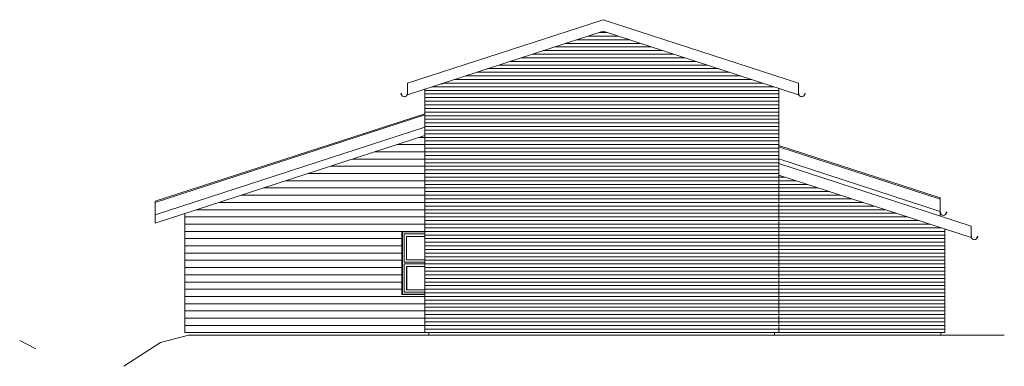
# Model space of a CAD drawing. Header units: millimetres. Extents: x -22790 to 29168, y -746 to 6491.
# Tile 3 of 3: x 8767 to 29168, y -698 to 6491. Entities that reach past the tile are written whole.
import ezdxf

# ---------------------------------------------------------------- set-up
doc = ezdxf.new("R2010")
doc.units = ezdxf.units.MM
for name, color, linetype, lineweight in [('A20_generelt', 1, 'Continuous', 9), ('A233_dør vindu', 2, 'Continuous', 9), ('A25_dekker', 3, 'Continuous', 9), ('A26_yttertak', 3, 'Continuous', 9), ('A85_skravur', 4, 'Continuous', 9)]:
    doc.layers.add(name, color=color, linetype=linetype, lineweight=lineweight)
pattern_1 = [(0, (17348.18, 0), (0, 75), [])]
pattern_2 = [(0, (24250.7, 0), (0, 75), [])]

# ---------------------------------------------------------------- blocks, each defined once
blk = doc.blocks.new('Focus-krysspost åpningsvindu bunn - 12x12M-755431-Syd')
at = {"layer": 'A233_dør vindu'}
for p, q in [((9441, 2090), (9441, 800)), ((9910, 2090), (9441, 2090)), ((9481, 2050), (9910, 2050)), ((9481, 1465), (9481, 2050)), ((9910, 1465), (9481, 1465)), ((9481, 1425), (9910, 1425)), ((9481, 840), (9481, 1425)), ((9481, 840), (9481, 1425)), ((9481, 1425), (9910, 1425)), ((9910, 1375), (9531, 1375)), ((9531, 1375), (9531, 890)), ((9910, 840), (9481, 840)), ((9910, 840), (9481, 840)), ((9531, 890), (9910, 890)), ((9441, 800), (9910, 800))]:
    blk.add_line(p, q, dxfattribs=at)

msp = doc.modelspace()

# ---------------------------------------------------------------- hatches: boundary and pattern name
at = {"layer": 'A26_yttertak'}
h = msp.add_hatch(dxfattribs=at)
h.set_pattern_fill('FP_22', color=256, style=0, pattern_type=2)
h.set_pattern_definition([(90, (16731.07, 4926.45), (-600, 4e-14), [])])
h.paths.add_polyline_path([(16676, 4954), (16676, 4956), (16675, 4956), (16676, 4954)])
h.paths.add_polyline_path([(16737, 4892), (16753, 4894), (16770, 4901), (16782, 4911), (16792, 4923), (16798, 4938), (16800, 4954), (16799, 4954), (16797, 4938), (16790, 4923), (16780, 4910), (16766, 4900), (16753, 4895), (16737, 4893), (16721, 4895), (16706, 4901), (16693, 4911), (16683, 4925), (16678, 4938), (16676, 4954), (16675, 4954), (16677, 4938), (16684, 4922), (16694, 4909), (16707, 4900), (16721, 4894), (16730, 4893)])
h.paths.add_polyline_path([(16668, 4948), (16667, 4949), (16666, 4949), (16667, 4948)])
h.paths.add_polyline_path([(16665, 4949), (16665, 4950), (16665, 4950)])
h.paths.add_polyline_path([(16663, 4957), (16664, 4957), (16663, 4958)])
h.paths.add_polyline_path([(16662, 4955), (16663, 4955), (16663, 4957)])
h.paths.add_polyline_path([(16662, 4953), (16663, 4954), (16662, 4955)])
h.paths.add_polyline_path([(16663, 4952), (16664, 4952), (16662, 4953)])
h.paths.add_polyline_path([(16664, 4950), (16665, 4951), (16663, 4952), (16664, 4951)])
h.paths.add_polyline_path([(16794, 4951), (16796, 4955), (16795, 4955), (16793, 4952)])
h.paths.add_polyline_path([(16676, 4956), (16675, 4957), (16674, 4957), (16675, 4956)])
h.paths.add_polyline_path([(16673, 4960), (16671, 4960), (16671, 4960), (16672, 4960)])
h.paths.add_polyline_path([(16674, 4959), (16673, 4960), (16673, 4959), (16673, 4959)])
h.paths.add_polyline_path([(16675, 4957), (16674, 4959), (16673, 4958), (16674, 4958)])
h.paths.add_polyline_path([(16664, 4958), (16664, 4959), (16664, 4958)])
h.paths.add_polyline_path([(16670, 4961), (16670, 4960), (16671, 4961)])
h.paths.add_polyline_path([(16668, 4961), (16668, 4960), (16670, 4961)])
h.paths.add_polyline_path([(16666, 4961), (16667, 4960), (16668, 4961)])
h.paths.add_polyline_path([(16665, 4959), (16666, 4961), (16665, 4960)])
h = msp.add_hatch(dxfattribs=at)
h.set_pattern_fill('FP_23', color=256, style=0, pattern_type=2)
h.set_pattern_definition([(90, (24976.3, 4926.45), (-600, 4e-14), [])])
h.paths.add_polyline_path([(25032, 4954), (25033, 4956), (25032, 4956), (25032, 4954)])
h.paths.add_polyline_path([(24970, 4892), (24986, 4894), (25002, 4901), (25015, 4911), (25024, 4923), (25030, 4938), (25033, 4954), (25032, 4954), (25029, 4938), (25023, 4923), (25013, 4910), (24999, 4900), (24986, 4895), (24970, 4893), (24954, 4895), (24939, 4901), (24926, 4911), (24916, 4925), (24911, 4938), (24908, 4954), (24908, 4954), (24910, 4938), (24917, 4922), (24927, 4909), (24939, 4900), (24954, 4894), (24970, 4892)])
h.paths.add_polyline_path([(25039, 4948), (25042, 4949), (25040, 4949)])
h.paths.add_polyline_path([(25042, 4949), (25043, 4950), (25042, 4950), (25042, 4949)])
h.paths.add_polyline_path([(25045, 4957), (25044, 4958), (25044, 4957)])
h.paths.add_polyline_path([(25045, 4955), (25045, 4957), (25044, 4955)])
h.paths.add_polyline_path([(25045, 4953), (25045, 4955), (25044, 4954)])
h.paths.add_polyline_path([(25044, 4952), (25044, 4953), (25044, 4952)])
h.paths.add_polyline_path([(25043, 4950), (25043, 4951), (25043, 4951)])
h.paths.add_polyline_path([(24913, 4951), (24914, 4952), (24912, 4955), (24911, 4955), (24912, 4953)])
h.paths.add_polyline_path([(25032, 4956), (25033, 4957), (25032, 4957)])
h.paths.add_polyline_path([(25035, 4960), (25036, 4960), (25036, 4961), (25035, 4960)])
h.paths.add_polyline_path([(25033, 4959), (25035, 4959), (25035, 4960), (25034, 4960)])
h.paths.add_polyline_path([(25032, 4957), (25034, 4958), (25033, 4959)])
h.paths.add_polyline_path([(25043, 4958), (25044, 4958), (25043, 4959)])
h.paths.add_polyline_path([(25038, 4961), (25036, 4961), (25038, 4960)])
h.paths.add_polyline_path([(25040, 4961), (25038, 4961), (25039, 4960)])
h.paths.add_polyline_path([(25041, 4961), (25040, 4961), (25041, 4960)])
h.paths.add_polyline_path([(25042, 4959), (25042, 4960), (25042, 4960)])
h = msp.add_hatch(dxfattribs=at)
h.set_pattern_fill('FP_26', color=256, style=0, pattern_type=2)
h.set_pattern_definition([(90, (27909.9, 2465.7), (-600, 4e-14), [])])
h.paths.add_polyline_path([(27965, 2493), (27966, 2495), (27965, 2495), (27965, 2493)])
h.paths.add_polyline_path([(27904, 2431), (27920, 2433), (27936, 2440), (27948, 2450), (27958, 2463), (27964, 2477), (27966, 2493), (27965, 2493), (27963, 2477), (27957, 2462), (27946, 2449), (27934, 2440), (27920, 2434), (27904, 2432), (27887, 2434), (27872, 2440), (27859, 2451), (27850, 2464), (27844, 2477), (27842, 2493), (27841, 2493), (27843, 2477), (27850, 2461), (27860, 2449), (27873, 2439), (27888, 2433), (27904, 2431)])
h.paths.add_polyline_path([(27973, 2487), (27975, 2488), (27974, 2488)])
h.paths.add_polyline_path([(27976, 2488), (27976, 2489), (27975, 2489), (27976, 2488)])
h.paths.add_polyline_path([(27978, 2496), (27977, 2497), (27978, 2496)])
h.paths.add_polyline_path([(27979, 2494), (27978, 2496), (27978, 2494)])
h.paths.add_polyline_path([(27978, 2493), (27978, 2494), (27978, 2493)])
h.paths.add_polyline_path([(27978, 2491), (27978, 2492), (27977, 2491)])
h.paths.add_polyline_path([(27977, 2490), (27977, 2491), (27976, 2490)])
h.paths.add_polyline_path([(27847, 2490), (27848, 2491), (27846, 2495), (27845, 2494), (27846, 2493)])
h.paths.add_polyline_path([(27965, 2495), (27967, 2496), (27966, 2497)])
h.paths.add_polyline_path([(27968, 2499), (27970, 2500), (27970, 2500), (27969, 2500)])
h.paths.add_polyline_path([(27967, 2498), (27969, 2499), (27968, 2499), (27967, 2499)])
h.paths.add_polyline_path([(27966, 2497), (27967, 2498), (27967, 2498)])
h.paths.add_polyline_path([(27977, 2497), (27977, 2498), (27976, 2498)])
h.paths.add_polyline_path([(27971, 2501), (27970, 2500), (27971, 2500)])
h.paths.add_polyline_path([(27973, 2500), (27971, 2500), (27973, 2500)])
h.paths.add_polyline_path([(27975, 2500), (27974, 2500), (27974, 2499)])
h.paths.add_polyline_path([(27976, 2498), (27976, 2499), (27975, 2499)])
h = msp.add_hatch(dxfattribs=at)
h.set_pattern_fill('FP_24', color=256, style=0, pattern_type=2)
h.set_pattern_definition([(90, (28551.24, 1961.5), (-600, 4e-14), [])])
h.paths.add_polyline_path([(28607, 1989), (28608, 1991), (28607, 1991), (28607, 1989)])
h.paths.add_polyline_path([(28545, 1927), (28561, 1929), (28577, 1936), (28590, 1946), (28599, 1958), (28605, 1973), (28608, 1989), (28607, 1989), (28604, 1973), (28598, 1958), (28588, 1945), (28574, 1935), (28561, 1930), (28545, 1928), (28529, 1930), (28514, 1936), (28501, 1946), (28492, 1958), (28486, 1973), (28483, 1989), (28483, 1989), (28485, 1973), (28492, 1957), (28501, 1944), (28514, 1935), (28529, 1929), (28545, 1927)])
h.paths.add_polyline_path([(28614, 1983), (28617, 1984), (28615, 1984)])
h.paths.add_polyline_path([(28617, 1984), (28618, 1985), (28617, 1985), (28617, 1984)])
h.paths.add_polyline_path([(28620, 1992), (28619, 1993), (28619, 1992)])
h.paths.add_polyline_path([(28620, 1990), (28619, 1992), (28619, 1990)])
h.paths.add_polyline_path([(28620, 1988), (28620, 1990), (28619, 1989)])
h.paths.add_polyline_path([(28619, 1987), (28619, 1988), (28619, 1987)])
h.paths.add_polyline_path([(28618, 1985), (28618, 1986), (28618, 1986)])
h.paths.add_polyline_path([(28488, 1986), (28489, 1987), (28487, 1990), (28486, 1990), (28487, 1988)])
h.paths.add_polyline_path([(28607, 1991), (28608, 1992), (28607, 1992)])
h.paths.add_polyline_path([(28609, 1995), (28611, 1995), (28611, 1996), (28610, 1995)])
h.paths.add_polyline_path([(28608, 1994), (28610, 1994), (28609, 1995), (28609, 1995)])
h.paths.add_polyline_path([(28607, 1992), (28609, 1993), (28608, 1994)])
h.paths.add_polyline_path([(28618, 1993), (28619, 1994), (28618, 1994)])
h.paths.add_polyline_path([(28613, 1996), (28611, 1996), (28613, 1995)])
h.paths.add_polyline_path([(28614, 1996), (28613, 1996), (28614, 1995)])
h.paths.add_polyline_path([(28616, 1996), (28615, 1996), (28616, 1995)])
h.paths.add_polyline_path([(28617, 1994), (28617, 1995), (28617, 1995)])
at = {"layer": 'A85_skravur'}
h = msp.add_hatch(dxfattribs=at)
h.set_pattern_fill('FP_21', color=256, style=0, pattern_type=2)
h.set_pattern_definition([(0, (17348.18, 2400), (0, 75), [])])
h.paths.add_polyline_path([(20047, 3335), (24495, 3335), (24495, 5069), (20854, 6252), (17532, 5173), (17532, 3335), (17767, 3335)])
h = msp.add_hatch(dxfattribs=at)
h.set_pattern_fill('FP_19', color=256, style=0, pattern_type=2)
h.set_pattern_definition(pattern_1)
h.paths.add_polyline_path([(17197, 0), (17532, 0), (17532, 5160), (17492, 5160), (17165, 5054), (17165, 0)])
h = msp.add_hatch(dxfattribs=at)
h.set_pattern_fill('FP_25', color=256, style=0, pattern_type=2)
h.set_pattern_definition([(0, (19003.76, 0), (0, 150), [])])
h.paths.add_polyline_path([(16627, 0), (17165, 0), (17165, 790), (16685, 790), (16685, 2100), (17165, 2100), (17165, 4087), (12190, 2471), (12190, 0), (15487, 0)])
h = msp.add_hatch(dxfattribs=at)
h.set_pattern_fill('FP_19', color=256, style=0, pattern_type=2)
h.set_pattern_definition(pattern_1)
h.paths.add_polyline_path([(17532, 0), (24128, 0), (24128, 3335), (17532, 3335), (17532, 116)])
h = msp.add_hatch(dxfattribs=at)
h.set_pattern_fill('FP_19', color=256, style=0, pattern_type=2)
h.set_pattern_definition(pattern_1)
h.paths.add_polyline_path([(24180, 0), (24495, 0), (24495, 3335), (24128, 3335), (24128, 0)])
h = msp.add_hatch(dxfattribs=at)
h.set_pattern_fill('FP_20', color=256, style=0, pattern_type=2)
h.set_pattern_definition(pattern_2)
h.paths.add_polyline_path([(26888, 0), (27567, 0), (27567, 2268), (24495, 3266), (24495, 0), (24607, 0)])
h = msp.add_hatch(dxfattribs=at)
h.set_pattern_fill('FP_20', color=256, style=0, pattern_type=2)
h.set_pattern_definition(pattern_2)
h.paths.add_polyline_path([(27934, 0), (27934, 2148), (27567, 2268), (27567, 0)])

# ---------------------------------------------------------------- linework, layer by layer
at = {"layer": 'A20_generelt'}
for p, q in [((16785, 1511), (16785, 1991)), ((16785, 1991), (17165, 1991)), ((17165, 1511), (16785, 1511)), ((16785, 890), (16785, 1375)), ((16785, 1375), (17165, 1375)), ((17165, 890), (16785, 890)), ((9104, -337), (8767, -165)), ((12265, -50), (11686, -205)), ((29168, -50), (12265, -50)), ((11686, -205), (10926, -698))]:
    msp.add_line(p, q, dxfattribs=at)
at = {"layer": 'A25_dekker'}
for p, q in [((17246, 0), (17246, -50)), ((24408, -50), (24408, 0)), ((27851, 0), (27851, -50))]:
    msp.add_line(p, q, dxfattribs=at)
at = {"layer": 'A26_yttertak'}
for p, q in [((16801, 5174), (20854, 6491)), ((24907, 5174), (20854, 6491)), ((20854, 6252), (16801, 4935)), ((20854, 6252), (24907, 4935)), ((16801, 4935), (16801, 5174)), ((17501, 5160), (17501, 5163)), ((24907, 4935), (24907, 5174)), ((16669, 4952), (16670, 4951)), ((16669, 4950), (16669, 4951)), ((16795, 4955), (16793, 4952)), ((16794, 4951), (16796, 4955)), ((24911, 4955), (24913, 4951)), ((24914, 4952), (24912, 4955)), ((25038, 4952), (25037, 4951)), ((25038, 4950), (25039, 4951)), ((17165, 4541), (11573, 2724)), ((17165, 4516), (11573, 2700)), ((17165, 4261), (11573, 2444)), ((17165, 4087), (11573, 2271)), ((27840, 2794), (24495, 3881)), ((27840, 2770), (24495, 3857)), ((27840, 2515), (24495, 3602)), ((28482, 2209), (24495, 3505)), ((24495, 3266), (28482, 1970)), ((11573, 2271), (11573, 2724)), ((27840, 2794), (27840, 2418)), ((27845, 2494), (27847, 2490)), ((27848, 2491), (27846, 2495)), ((27972, 2491), (27971, 2490)), ((27972, 2490), (27972, 2491)), ((28482, 1970), (28482, 2209)), ((28486, 1990), (28488, 1986)), ((28489, 1987), (28487, 1990)), ((28613, 1987), (28612, 1986)), ((28613, 1985), (28614, 1986))]:
    msp.add_line(p, q, dxfattribs=at)
for centre, radius, start, end in [((16669, 4955), 6.68, 355.2621, 264.8755), ((16669, 4955), 5.78, 354.9049, 264.9049), ((16669, 4955), 5.78, 354.9049, 264.9049), ((16669, 4950), 1.9, 264.5388, 35.5942), ((16669, 4950), 1.9, 264.5388, 35.5942), ((16669, 4952), 0.494, 67.6465, 202.3535), ((16669, 4952), 0.494, 67.6465, 202.3535), ((16669, 4950), 0.998, 264.4058, 35.5942), ((16669, 4950), 0.998, 264.4058, 35.5942), ((16737, 4954), 62.5, 180, 0), ((16737, 4954), 61.6, 180.0358, 0), ((16794, 4952), 0.511, 179.8561, 303.4379), ((16794, 4952), 0.511, 248.5126, 289.7065), ((16797, 4954), 2.5, 0, 151.647), ((16797, 4954), 2.5, 0, 151.647), ((16797, 4954), 1.6, 0, 151.647), ((16797, 4954), 1.6, 0, 151.647), ((24910, 4954), 2.5, 28.353, 180), ((24910, 4954), 1.6, 28.353, 180), ((24970, 4954), 62.5, 180, 0), ((24970, 4954), 61.6, 180, 359.9642), ((24914, 4952), 0.511, 236.5621, 0.1439), ((25038, 4955), 6.68, 275.1245, 184.7379), ((25038, 4955), 5.78, 275.0951, 185.0951), ((25039, 4950), 1.9, 144.4058, 275.4612), ((25038, 4952), 0.494, 337.6465, 112.3535), ((25039, 4950), 0.998, 144.4058, 275.5942), ((27844, 2493), 2.5, 28.353, 180), ((27904, 2493), 62.5, 180, 360), ((27844, 2493), 1.6, 28.353, 180), ((27904, 2493), 61.6, 180, 359.9642), ((27847, 2491), 0.511, 236.5621, 0.1439), ((27972, 2494), 6.68, 275.1245, 184.7379), ((27972, 2494), 5.78, 275.0951, 185.0951), ((27972, 2489), 1.9, 144.4058, 275.4612), ((27972, 2489), 0.998, 144.4058, 275.5942), ((27972, 2491), 0.494, 337.6465, 112.3535), ((28485, 1989), 2.5, 28.353, 180), ((28485, 1989), 2.5, 28.353, 180), ((28485, 1989), 1.6, 28.353, 180), ((28485, 1989), 1.6, 28.353, 180), ((28545, 1989), 62.5, 180, 360), ((28545, 1989), 61.6, 180, 359.9642), ((28489, 1987), 0.511, 236.5621, 0.1439), ((28489, 1987), 0.511, 250.2935, 291.4874), ((28613, 1990), 6.68, 275.1245, 184.7379), ((28613, 1990), 5.78, 275.0951, 185.0951), ((28613, 1990), 5.78, 275.0951, 185.0951), ((28614, 1985), 1.9, 144.4058, 275.4612), ((28614, 1985), 1.9, 144.4058, 275.4612), ((28613, 1987), 0.494, 337.6465, 112.3535), ((28613, 1987), 0.494, 337.6465, 112.3535), ((28614, 1985), 0.998, 144.4058, 275.5942), ((28614, 1985), 0.998, 144.4058, 275.5942)]:
    msp.add_arc(centre, radius, start, end, dxfattribs=at)
at = {"layer": 'A85_skravur'}
for p, q in [((17492, 5160), (17532, 5160)), ((17532, 5173), (17532, 5160)), ((17165, 0), (17165, 5054)), ((24495, 5069), (24495, 0)), ((12190, 2471), (12190, 0)), ((16685, 2100), (17165, 2100)), ((16685, 790), (16685, 2100)), ((27934, 2148), (27934, 0)), ((17165, 790), (16685, 790)), ((12190, 0), (27934, 0))]:
    msp.add_line(p, q, dxfattribs=at)

# ---------------------------------------------------------------- block references
at = {"layer": 'A233_dør vindu'}
msp.add_blockref('Focus-krysspost åpningsvindu bunn - 12x12M-755431-Syd', (7255, 0), dxfattribs=at)

doc.saveas('drawing.dxf')
